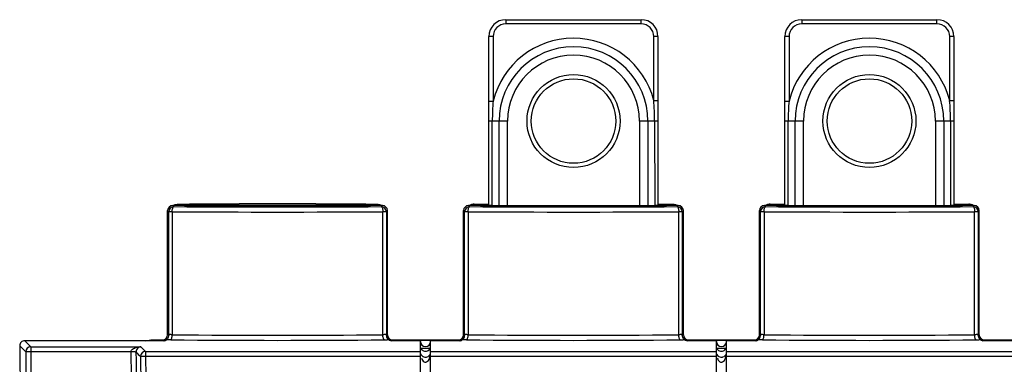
# Model space of a CAD drawing. Header units: millimetres. Extents: x 45 to 367, y 222 to 342.
# Tile 2 of 10: x 45 to 161, y 301 to 342. Entities that reach past the tile are written whole.
import ezdxf

# ---------------------------------------------------------------- set-up
doc = ezdxf.new("R2010")
doc.units = ezdxf.units.MM
doc.header["$LTSCALE"] = 36.957878
doc.layers.get('0').update_dxf_attribs({"linetype": 'CONTINUOUS'})

msp = doc.modelspace()

# ---------------------------------------------------------------- linework, layer by layer
at = {"color": 7}
for p, q in [((102.15, 341.75), (102.15, 341.25)), ((102.15, 341.75), (118.15, 341.75)), ((118.15, 341.25), (102.15, 341.25)), ((118.15, 341.25), (118.15, 341.75)), ((137.15, 341.75), (137.15, 341.25)), ((137.15, 341.75), (153.15, 341.75)), ((153.15, 341.25), (137.15, 341.25)), ((153.15, 341.25), (153.15, 341.75)), ((100.15, 319.75), (100.15, 339.75)), ((100.65, 339.75), (100.15, 339.75)), ((100.65, 339.75), (100.65, 332.12)), ((119.65, 332.19), (119.65, 339.75)), ((120.15, 339.75), (119.65, 339.75)), ((120.15, 339.75), (120.15, 319.76)), ((135.15, 319.75), (135.15, 339.75)), ((135.65, 339.75), (135.15, 339.75)), ((135.65, 339.75), (135.65, 332.12)), ((154.65, 332.19), (154.65, 339.75)), ((155.15, 339.75), (154.65, 339.75)), ((155.15, 339.75), (155.15, 319.76)), ((100.15, 332.12), (100.65, 332.12)), ((119.65, 332.19), (120.15, 332.19)), ((135.15, 332.12), (135.65, 332.12)), ((154.65, 332.19), (155.15, 332.19)), ((102.36, 329.75), (100.15, 329.75)), ((100.54, 319.75), (100.55, 329.75)), ((101.36, 319.75), (101.36, 329.75)), ((102.36, 319.75), (102.36, 329.75)), ((117.96, 329.75), (117.96, 319.75)), ((120.15, 329.75), (117.96, 329.75)), ((118.96, 329.75), (118.96, 319.75)), ((119.75, 329.75), (119.76, 319.75)), ((137.36, 329.75), (135.15, 329.75)), ((135.54, 319.75), (135.55, 329.75)), ((136.36, 319.75), (136.36, 329.75)), ((137.36, 319.75), (137.36, 329.75)), ((152.96, 329.75), (152.96, 319.75)), ((155.15, 329.75), (152.96, 329.75)), ((153.96, 329.75), (153.96, 319.75)), ((154.75, 329.75), (154.76, 319.75)), ((62.15, 304.45), (62.15, 319.15)), ((62.15, 319.15), (62.28, 319.02)), ((62.88, 319.62), (62.75, 319.75)), ((87.55, 319.75), (62.75, 319.75)), ((63.25, 319.75), (63.4, 319.91)), ((63.4, 319.91), (64.14, 319.91)), ((64.14, 319.91), (64.72, 319.91)), ((64.17, 319.73), (64.15, 319.75)), ((69.55, 319.72), (64.77, 319.72)), ((69.48, 319.93), (70.09, 319.93)), ((70.09, 319.93), (70.62, 319.93)), ((79.68, 319.93), (80.21, 319.93)), ((80.21, 319.93), (80.81, 319.93)), ((85.52, 319.72), (80.75, 319.72)), ((85.58, 319.91), (86.16, 319.91)), ((86.12, 319.73), (86.15, 319.75)), ((86.16, 319.91), (86.9, 319.91)), ((86.9, 319.91), (87.05, 319.75)), ((87.55, 319.75), (87.42, 319.62)), ((88.02, 319.02), (88.15, 319.15)), ((88.15, 304.45), (88.15, 319.15)), ((97.15, 304.45), (97.15, 319.15)), ((97.15, 319.15), (97.28, 319.02)), ((97.88, 319.62), (97.75, 319.75)), ((100.36, 319.75), (97.75, 319.75)), ((98.25, 319.75), (98.4, 319.91)), ((98.4, 319.91), (99.14, 319.91)), ((99.14, 319.91), (99.72, 319.91)), ((99.17, 319.73), (99.15, 319.75)), ((99.72, 319.91), (100.09, 319.91)), ((104.55, 319.72), (99.77, 319.72)), ((100.54, 319.75), (100.36, 319.75)), ((100.54, 319.75), (119.76, 319.75)), ((120.52, 319.72), (115.75, 319.72)), ((122.55, 319.75), (119.82, 319.75)), ((120.21, 319.91), (120.58, 319.91)), ((120.58, 319.91), (121.16, 319.91)), ((121.12, 319.73), (121.15, 319.75)), ((121.16, 319.91), (121.9, 319.91)), ((121.9, 319.91), (122.05, 319.75)), ((122.55, 319.75), (122.42, 319.62)), ((123.02, 319.02), (123.15, 319.15)), ((123.15, 304.45), (123.15, 319.15)), ((132.15, 304.45), (132.15, 319.15)), ((132.15, 319.15), (132.28, 319.02)), ((132.88, 319.62), (132.75, 319.75)), ((135.36, 319.75), (132.75, 319.75)), ((133.25, 319.75), (133.4, 319.91)), ((133.4, 319.91), (134.14, 319.91)), ((134.14, 319.91), (134.72, 319.91)), ((134.17, 319.73), (134.15, 319.75)), ((134.72, 319.91), (135.09, 319.91)), ((139.55, 319.72), (134.77, 319.72)), ((135.54, 319.75), (135.36, 319.75)), ((135.54, 319.75), (154.76, 319.75)), ((155.52, 319.72), (150.75, 319.72)), ((157.55, 319.75), (154.82, 319.75)), ((155.21, 319.91), (155.58, 319.91)), ((155.58, 319.91), (156.16, 319.91)), ((156.12, 319.73), (156.15, 319.75)), ((156.16, 319.91), (156.9, 319.91)), ((156.9, 319.91), (157.05, 319.75)), ((157.55, 319.75), (157.42, 319.62)), ((158.02, 319.02), (158.15, 319.15)), ((158.15, 304.45), (158.15, 319.15)), ((62.28, 304.49), (62.28, 319.02)), ((62.69, 319.02), (62.28, 319.02)), ((62.69, 319.02), (62.69, 304.45)), ((87.6, 304.45), (87.6, 319.02)), ((88.02, 319.02), (87.6, 319.02)), ((88.02, 319.02), (88.02, 304.49)), ((97.28, 304.49), (97.28, 319.02)), ((97.69, 319.02), (97.28, 319.02)), ((97.69, 319.02), (97.69, 304.45)), ((122.6, 304.45), (122.6, 319.02)), ((123.02, 319.02), (122.6, 319.02)), ((123.02, 319.02), (123.02, 304.49)), ((132.28, 304.49), (132.28, 319.02)), ((132.69, 319.02), (132.28, 319.02)), ((132.69, 319.02), (132.69, 304.45)), ((157.6, 304.45), (157.6, 319.02)), ((158.02, 319.02), (157.6, 319.02)), ((158.02, 319.02), (158.02, 304.49)), ((62.15, 304.45), (62.28, 304.38)), ((62.28, 304.49), (62.28, 304.38)), ((88.02, 304.38), (88.02, 304.49)), ((88.02, 304.38), (88.15, 304.45)), ((97.15, 304.45), (97.28, 304.38)), ((97.28, 304.49), (97.28, 304.38)), ((123.02, 304.38), (123.02, 304.49)), ((123.02, 304.38), (123.15, 304.45)), ((132.15, 304.45), (132.28, 304.38)), ((132.28, 304.49), (132.28, 304.38)), ((158.02, 304.38), (158.02, 304.49)), ((158.02, 304.38), (158.15, 304.45)), ((45.96, 303.04), (45.25, 303.75)), ((61.75, 303.75), (45.25, 303.75)), ((45.96, 303.04), (45.96, 302.44)), ((45.96, 303.04), (58.96, 303.04)), ((59.54, 302.47), (58.96, 303.04)), ((59.54, 303.75), (60.15, 303.85)), ((60.15, 303.85), (61.55, 303.85)), ((61.55, 303.85), (61.75, 303.75)), ((62, 303.86), (62, 303.86)), ((62.05, 303.86), (62, 303.86)), ((88.55, 303.75), (88.75, 303.85)), ((92.05, 303.75), (88.55, 303.75)), ((88.75, 303.85), (96.55, 303.85)), ((92.05, 298.68), (92.05, 303.76)), ((93.25, 303.76), (92.05, 303.76)), ((92.09, 302.87), (93.2, 302.87)), ((93.25, 298.68), (93.25, 303.76)), ((96.75, 303.75), (93.25, 303.75)), ((96.55, 303.85), (96.75, 303.75)), ((97, 303.86), (97, 303.86)), ((97.05, 303.86), (97, 303.86)), ((123.55, 303.75), (123.75, 303.85)), ((127.05, 303.75), (123.55, 303.75)), ((123.75, 303.85), (131.55, 303.85)), ((127.05, 298.68), (127.05, 303.76)), ((128.25, 303.76), (127.05, 303.76)), ((127.09, 302.87), (128.2, 302.87)), ((128.25, 298.68), (128.25, 303.76)), ((131.75, 303.75), (128.25, 303.75)), ((131.55, 303.85), (131.75, 303.75)), ((132, 303.86), (132, 303.86)), ((132.05, 303.86), (132, 303.86)), ((158.55, 303.75), (158.75, 303.85)), ((162.05, 303.75), (158.55, 303.75)), ((158.75, 303.85), (166.55, 303.85)), ((45.96, 302.44), (45.36, 302.43)), ((57.81, 302.44), (45.96, 302.44)), ((59.54, 301.87), (58.94, 301.86)), ((59.54, 302.47), (59.54, 301.87)), ((59.54, 302.47), (92.05, 302.47)), ((92.05, 301.87), (59.54, 301.87)), ((92.57, 301.81), (92.65, 301.81)), ((92.65, 301.81), (92.72, 301.81)), ((93.25, 302.47), (127.05, 302.47)), ((127.05, 301.87), (93.25, 301.87)), ((127.57, 301.81), (127.65, 301.81)), ((127.65, 301.81), (127.72, 301.81)), ((128.25, 302.47), (162.05, 302.47)), ((162.05, 301.87), (128.25, 301.87))]:
    msp.add_line(p, q, dxfattribs=at)
for centre, radius in [((110.16, 329.75), 5.5), ((110.16, 329.75), 5), ((145.16, 329.75), 5.5), ((145.16, 329.75), 5)]:
    msp.add_circle(centre, radius, dxfattribs=at)
for centre, radius, start, end in [((102.15, 339.75), 2, 90, 180), ((102.15, 339.75), 1.5, 90, 180), ((118.15, 339.75), 2, 0, 90), ((118.15, 339.75), 1.5, 0, 90), ((137.15, 339.75), 2, 90, 180), ((137.15, 339.75), 1.5, 90, 180), ((153.15, 339.75), 2, 0, 90), ((153.15, 339.75), 1.5, 0, 90), ((110.16, 329.75), 9.8, 14.4274, 166.0037), ((145.16, 329.75), 9.8, 14.4274, 166.0037), ((110.16, 329.75), 8.8, 0, 180), ((145.16, 329.75), 8.8, 0, 180), ((110.16, 329.75), 7.8, 360, 180), ((145.16, 329.75), 7.8, 360, 180), ((130.36, 329.72), 29.81, 175.3765, 179.9373), ((89.92, 329.72), 29.83, 0.0685, 4.7633), ((165.36, 329.72), 29.81, 175.3765, 179.9373), ((124.92, 329.72), 29.83, 0.0685, 4.7633), ((62.88, 319.02), 0.6, 90.0036, 179.9964), ((63.39, 318.92), 0.984, 114.2226, 129.4831), ((75.15, 2506.6), 2187.02, 269.67855, 270.32145), ((74.79, -1758.72), 2078.65, 90.14625, 90.27749), ((75.15, -1900.89), 2220.83, 89.88312, 90.11687), ((75.43, -1781.45), 2101.38, 89.72325, 89.85306), ((87.42, 319.02), 0.6, 0.0034, 89.9966), ((97.88, 319.02), 0.6, 90.0036, 179.9964), ((110.15, 2506.6), 2187.02, 269.67855, 270.32145), ((122.42, 319.02), 0.6, 0.0034, 89.9966), ((132.88, 319.02), 0.6, 90.0036, 179.9964), ((145.15, 2506.6), 2187.02, 269.67855, 270.32145), ((156.9, 318.92), 0.984, 50.5141, 65.7744), ((157.42, 319.02), 0.6, 0.0034, 89.9966), ((75.15, 2573.17), 2254.19, 269.68338, 270.31662), ((110.15, 2573.17), 2254.19, 269.68338, 270.31662), ((145.15, 2573.17), 2254.19, 269.68338, 270.31662), ((75.15, 1398.65), 1094.26, 269.34774, 270.65226), ((110.15, 1398.65), 1094.26, 269.34774, 270.65226), ((145.15, 1398.65), 1094.26, 269.34774, 270.65226), ((45.25, 303.15), 0.599, 89.9719, 180.1758), ((277.65, 303.75), 233, 180.1478, 186.8952), ((45.96, 302.44), 0.6, 90.0541, 180.006), ((75.15, 1430.5), 1126.71, 269.35704, 270.64296), ((92.65, 303.65), 0.6, 180, 360), ((110.15, 1430.5), 1126.71, 269.35704, 270.64296), ((127.65, 303.65), 0.6, 180, 360), ((145.15, 1430.5), 1126.71, 269.35704, 270.64296), ((277.65, 303.75), 232.29, 180.3246, 186.7389), ((277.65, 303.75), 231.69, 180.3246, 186.7389), ((277.65, 303.75), 219.85, 180.3421, 184.4092), ((277.65, 303.75), 219.25, 180.3546, 184.4092), ((59.54, 301.87), 0.6, 90.0636, 180.0061), ((277.65, 303.75), 218.72, 180.4939, 181.4924), ((277.65, 303.75), 218.12, 180.4939, 181.4921), ((92.65, 302.44), 0.637, 276.5691, 286.2074), ((127.65, 302.44), 0.637, 276.5691, 286.2074)]:
    msp.add_arc(centre, radius, start, end, dxfattribs=at)
for centre, major_axis, ratio, start_param, end_param in [((62.75, 319.15), (-0.424, 0.424), 0.999695, 5.497939, 7.068431), ((64.77, 319.73), (0.6, 0), 0.017455, -3.124139, -1.570796), ((69.55, 319.71), (0.6, 0), 0.017455, 0, 1.570796), ((70.75, 319.7), (0.6, 0), 0.017455, 3.141593, 4.579869), ((75.15, 320.27), (33.9, 0), 0.017455, -1.703316, -1.438277), ((79.55, 319.7), (0.6, 0), 0.017455, -1.438277, 0), ((80.75, 319.71), (0.6, 0), 0.017455, 1.570796, 3.141593), ((85.52, 319.73), (0.6, 0), 0.017455, -1.570796, -0.017453), ((87.55, 319.15), (-0.424, -0.424), 0.999695, 8.639532, 10.210024), ((97.75, 319.15), (-0.424, 0.424), 0.999695, 5.497939, 7.068431), ((99.77, 319.73), (0.6, 0), 0.017455, -3.124139, -1.570796), ((104.55, 319.71), (0.6, 0), 0.017455, 0, 1.570796), ((105.75, 319.7), (0.6, 0), 0.017455, 3.141593, 4.579869), ((110.15, 320.27), (33.9, 0), 0.017455, -1.703316, -1.438277), ((114.55, 319.7), (0.6, 0), 0.017455, -1.438277, 0), ((115.75, 319.71), (0.6, 0), 0.017455, 1.570796, 3.141593), ((120.52, 319.73), (0.6, 0), 0.017455, -1.570796, -0.017453), ((122.55, 319.15), (-0.424, -0.424), 0.999695, 8.639532, 10.210024), ((132.75, 319.15), (-0.424, 0.424), 0.999695, 5.497939, 7.068431), ((134.77, 319.73), (0.6, 0), 0.017455, -3.124139, -1.570796), ((139.55, 319.71), (0.6, 0), 0.017455, 0, 1.570796), ((140.75, 319.7), (0.6, 0), 0.017455, 3.141593, 4.579869), ((145.15, 320.27), (33.9, 0), 0.017455, -1.703316, -1.438277), ((149.55, 319.7), (0.6, 0), 0.017455, -1.438277, 0), ((150.75, 319.71), (0.6, 0), 0.017455, 1.570796, 3.141593), ((155.52, 319.73), (0.6, 0), 0.017455, -1.570796, -0.017453), ((157.55, 319.15), (-0.424, -0.424), 0.999695, 8.639532, 10.210024), ((61.55, 304.45), (0.537, -0.268), 0.99981, -1.107103, 0.463541), ((88.75, 304.45), (0.537, 0.268), 0.99981, 2.678052, 4.248696), ((96.55, 304.45), (0.537, -0.268), 0.99981, -1.107103, 0.463541), ((123.75, 304.45), (0.537, 0.268), 0.99981, 2.678052, 4.248696), ((131.55, 304.45), (0.537, -0.268), 0.99981, -1.107103, 0.463541), ((158.75, 304.45), (0.537, 0.268), 0.99981, 2.678052, 4.248696)]:
    msp.add_ellipse(centre, major_axis=major_axis, ratio=ratio, start_param=start_param, end_param=end_param, dxfattribs=at)
for points, knots in [([(62.69, 319.02), (62.69, 319.16), (62.71, 319.35), (62.79, 319.56), (62.85, 319.62), (62.88, 319.62)], [0, 0, 0, 0, 0.648579, 0.868685, 1, 1, 1, 1]), ([(87.42, 319.62), (87.45, 319.62), (87.51, 319.55), (87.58, 319.35), (87.6, 319.15), (87.6, 319.01)], [0, 0, 0, 0, 0.130854, 0.351113, 1, 1, 1, 1]), ([(97.69, 319.02), (97.69, 319.16), (97.71, 319.35), (97.79, 319.56), (97.85, 319.62), (97.88, 319.62)], [0, 0, 0, 0, 0.648579, 0.868685, 1, 1, 1, 1]), ([(122.42, 319.62), (122.45, 319.62), (122.51, 319.55), (122.58, 319.35), (122.6, 319.15), (122.6, 319.01)], [0, 0, 0, 0, 0.130854, 0.351113, 1, 1, 1, 1]), ([(132.69, 319.02), (132.69, 319.16), (132.71, 319.35), (132.79, 319.56), (132.85, 319.62), (132.88, 319.62)], [0, 0, 0, 0, 0.648579, 0.868685, 1, 1, 1, 1]), ([(157.42, 319.62), (157.45, 319.62), (157.51, 319.55), (157.58, 319.35), (157.6, 319.15), (157.6, 319.01)], [0, 0, 0, 0, 0.130854, 0.351113, 1, 1, 1, 1]), ([(62, 303.86), (62, 303.87), (62.03, 303.88), (62.07, 303.92), (62.13, 303.98), (62.18, 304.04), (62.2, 304.07)], [0, 0, 0, 0, 0.071982, 0.266157, 0.592739, 1, 1, 1, 1]), ([(62.2, 304.07), (62.24, 304.14), (62.27, 304.25), (62.28, 304.36), (62.28, 304.38)], [0, 0, 0, 0, 0.760706, 1, 1, 1, 1]), ([(62.69, 304.45), (62.64, 304.46), (62.54, 304.46), (62.41, 304.47), (62.33, 304.48), (62.29, 304.49), (62.28, 304.49), (62.28, 304.49)], [0, 0, 0, 0, 0.391377, 0.703779, 0.913444, 0.972805, 1, 1, 1, 1]), ([(62.5, 303.86), (62.53, 303.86), (62.59, 303.92), (62.67, 304.12), (62.69, 304.31), (62.69, 304.45)], [0, 0, 0, 0, 0.129648, 0.353876, 1, 1, 1, 1]), ([(88.02, 304.49), (88.02, 304.49), (88, 304.49), (87.97, 304.48), (87.88, 304.47), (87.76, 304.46), (87.66, 304.46), (87.6, 304.45)], [0, 0, 0, 0, 0.027181, 0.08653, 0.296184, 0.608593, 1, 1, 1, 1]), ([(87.79, 303.86), (87.76, 303.86), (87.7, 303.92), (87.63, 304.12), (87.61, 304.31), (87.6, 304.45)], [0, 0, 0, 0, 0.129889, 0.354383, 1, 1, 1, 1]), ([(88.02, 304.38), (88.01, 304.32), (88.04, 304.18), (88.11, 304.04), (88.19, 303.95), (88.24, 303.91), (88.27, 303.88), (88.29, 303.87), (88.29, 303.87)], [0, 0, 0, 0, 0.326805, 0.650398, 0.789994, 0.90062, 0.971764, 1, 1, 1, 1]), ([(97, 303.86), (97, 303.87), (97.03, 303.88), (97.07, 303.92), (97.13, 303.98), (97.18, 304.04), (97.2, 304.07)], [0, 0, 0, 0, 0.071991, 0.266163, 0.592742, 1, 1, 1, 1]), ([(97.2, 304.07), (97.24, 304.14), (97.27, 304.25), (97.28, 304.36), (97.28, 304.38)], [0, 0, 0, 0, 0.760706, 1, 1, 1, 1]), ([(97.69, 304.45), (97.64, 304.46), (97.54, 304.46), (97.41, 304.47), (97.33, 304.48), (97.29, 304.49), (97.28, 304.49), (97.28, 304.49)], [0, 0, 0, 0, 0.391377, 0.703779, 0.913444, 0.972805, 1, 1, 1, 1]), ([(97.5, 303.86), (97.53, 303.86), (97.59, 303.92), (97.67, 304.12), (97.69, 304.31), (97.69, 304.45)], [0, 0, 0, 0, 0.129648, 0.353876, 1, 1, 1, 1]), ([(123.02, 304.49), (123.02, 304.49), (123, 304.49), (122.97, 304.48), (122.88, 304.47), (122.76, 304.46), (122.66, 304.46), (122.6, 304.45)], [0, 0, 0, 0, 0.027181, 0.08653, 0.296184, 0.608593, 1, 1, 1, 1]), ([(122.79, 303.86), (122.76, 303.86), (122.7, 303.92), (122.63, 304.12), (122.61, 304.31), (122.6, 304.45)], [0, 0, 0, 0, 0.129889, 0.354383, 1, 1, 1, 1]), ([(123.02, 304.38), (123.01, 304.32), (123.04, 304.18), (123.11, 304.04), (123.19, 303.95), (123.24, 303.91), (123.27, 303.88), (123.29, 303.87), (123.29, 303.87)], [0, 0, 0, 0, 0.326805, 0.650398, 0.789994, 0.90062, 0.971764, 1, 1, 1, 1]), ([(132, 303.86), (132, 303.87), (132.03, 303.88), (132.07, 303.92), (132.13, 303.98), (132.18, 304.04), (132.2, 304.07)], [0, 0, 0, 0, 0.072005, 0.266172, 0.592748, 1, 1, 1, 1]), ([(132.2, 304.07), (132.24, 304.14), (132.27, 304.25), (132.28, 304.36), (132.28, 304.38)], [0, 0, 0, 0, 0.760706, 1, 1, 1, 1]), ([(132.69, 304.45), (132.64, 304.46), (132.54, 304.46), (132.41, 304.47), (132.33, 304.48), (132.29, 304.49), (132.28, 304.49), (132.28, 304.49)], [0, 0, 0, 0, 0.391377, 0.703779, 0.913444, 0.972805, 1, 1, 1, 1]), ([(132.5, 303.86), (132.53, 303.86), (132.59, 303.92), (132.67, 304.12), (132.69, 304.31), (132.69, 304.45)], [0, 0, 0, 0, 0.129648, 0.353876, 1, 1, 1, 1]), ([(158.02, 304.49), (158.02, 304.49), (158, 304.49), (157.97, 304.48), (157.88, 304.47), (157.76, 304.46), (157.66, 304.46), (157.6, 304.45)], [0, 0, 0, 0, 0.027181, 0.08653, 0.296184, 0.608593, 1, 1, 1, 1]), ([(157.79, 303.86), (157.76, 303.86), (157.7, 303.92), (157.63, 304.12), (157.61, 304.31), (157.6, 304.45)], [0, 0, 0, 0, 0.129889, 0.354383, 1, 1, 1, 1]), ([(158.02, 304.38), (158.01, 304.32), (158.04, 304.18), (158.11, 304.04), (158.19, 303.95), (158.24, 303.91), (158.27, 303.88), (158.29, 303.87), (158.29, 303.87)], [0, 0, 0, 0, 0.326805, 0.650398, 0.789994, 0.90062, 0.971764, 1, 1, 1, 1]), ([(57.81, 302.44), (57.82, 302.5), (57.86, 302.62), (58.07, 302.83), (58.45, 302.99), (58.79, 303.03), (58.96, 303.04)], [0, 0, 0, 0, 0.134727, 0.264493, 0.635376, 1, 1, 1, 1]), ([(58.96, 303.04), (58.85, 303.03), (58.55, 302.9), (58.4, 302.58), (58.41, 302.39)], [0, 0, 0, 0, 0.388767, 1, 1, 1, 1]), ([(61.75, 303.75), (61.8, 303.75), (61.9, 303.76), (61.98, 303.82), (62, 303.86)], [0, 0, 0, 0, 0.510392, 1, 1, 1, 1]), ([(62.5, 303.86), (62.46, 303.86), (62.31, 303.86), (62.16, 303.86), (62.05, 303.86)], [0, 0, 0, 0, 0.266821, 1, 1, 1, 1]), ([(87.79, 303.86), (87.84, 303.86), (88, 303.86), (88.17, 303.86), (88.29, 303.87)], [0, 0, 0, 0, 0.277778, 1, 1, 1, 1]), ([(88.55, 303.75), (88.5, 303.75), (88.4, 303.76), (88.32, 303.83), (88.29, 303.87)], [0, 0, 0, 0, 0.512617, 1, 1, 1, 1]), ([(96.75, 303.75), (96.8, 303.75), (96.9, 303.76), (96.98, 303.82), (97, 303.86)], [0, 0, 0, 0, 0.510398, 1, 1, 1, 1]), ([(97.5, 303.86), (97.46, 303.86), (97.31, 303.86), (97.16, 303.86), (97.05, 303.86)], [0, 0, 0, 0, 0.266821, 1, 1, 1, 1]), ([(122.79, 303.86), (122.84, 303.86), (123, 303.86), (123.17, 303.86), (123.29, 303.87)], [0, 0, 0, 0, 0.277778, 1, 1, 1, 1]), ([(123.55, 303.75), (123.5, 303.75), (123.4, 303.76), (123.32, 303.83), (123.29, 303.87)], [0, 0, 0, 0, 0.512617, 1, 1, 1, 1]), ([(131.75, 303.75), (131.8, 303.75), (131.9, 303.76), (131.98, 303.82), (132, 303.86)], [0, 0, 0, 0, 0.510406, 1, 1, 1, 1]), ([(132.5, 303.86), (132.46, 303.86), (132.31, 303.86), (132.16, 303.86), (132.05, 303.86)], [0, 0, 0, 0, 0.266821, 1, 1, 1, 1]), ([(157.79, 303.86), (157.84, 303.86), (158, 303.86), (158.17, 303.86), (158.29, 303.87)], [0, 0, 0, 0, 0.277778, 1, 1, 1, 1]), ([(158.55, 303.75), (158.5, 303.75), (158.4, 303.76), (158.32, 303.83), (158.29, 303.87)], [0, 0, 0, 0, 0.512617, 1, 1, 1, 1]), ([(58.41, 302.39), (58.4, 302.4), (58.38, 302.4), (58.35, 302.41), (58.29, 302.41), (58.18, 302.42), (58.02, 302.42), (57.88, 302.43), (57.81, 302.44)], [0, 0, 0, 0, 0.027416, 0.088836, 0.183101, 0.307303, 0.627013, 1, 1, 1, 1]), ([(92.08, 302.18), (92.09, 302.15), (92.14, 302.05), (92.23, 301.96), (92.3, 301.91)], [0, 0, 0, 0, 0.221757, 1, 1, 1, 1]), ([(92.28, 301.45), (92.33, 301.37), (92.43, 301.26), (92.63, 301.19), (92.83, 301.23), (93.01, 301.41), (93.09, 301.58), (93.13, 301.67)], [0, 0, 0, 0, 0.247704, 0.378222, 0.509584, 0.758746, 1, 1, 1, 1]), ([(92.3, 301.91), (92.32, 301.9), (92.4, 301.85), (92.5, 301.82), (92.57, 301.81)], [0, 0, 0, 0, 0.213489, 1, 1, 1, 1]), ([(92.83, 301.83), (92.92, 301.86), (93.09, 301.95), (93.18, 302.1), (93.21, 302.17)], [0, 0, 0, 0, 0.578068, 1, 1, 1, 1]), ([(127.08, 302.18), (127.09, 302.15), (127.14, 302.05), (127.23, 301.96), (127.3, 301.91)], [0, 0, 0, 0, 0.221757, 1, 1, 1, 1]), ([(127.28, 301.45), (127.33, 301.37), (127.43, 301.26), (127.63, 301.19), (127.83, 301.23), (128.01, 301.41), (128.09, 301.58), (128.13, 301.67)], [0, 0, 0, 0, 0.247704, 0.378222, 0.509584, 0.758746, 1, 1, 1, 1]), ([(127.3, 301.91), (127.32, 301.9), (127.4, 301.85), (127.5, 301.82), (127.57, 301.81)], [0, 0, 0, 0, 0.213489, 1, 1, 1, 1]), ([(127.83, 301.83), (127.92, 301.86), (128.09, 301.95), (128.18, 302.1), (128.21, 302.17)], [0, 0, 0, 0, 0.578068, 1, 1, 1, 1])]:
    msp.add_open_spline(points, degree=3, knots=knots, dxfattribs=at)
for points in [[(62.99, 319.82), (63.12, 319.88), (63.26, 319.91), (63.4, 319.91)], [(86.9, 319.91), (87.04, 319.91), (87.18, 319.88), (87.31, 319.82)], [(98.4, 319.91), (98.26, 319.91), (98.12, 319.88), (97.99, 319.82)], [(121.9, 319.91), (122.04, 319.91), (122.18, 319.88), (122.31, 319.82)], [(133.4, 319.91), (133.26, 319.91), (133.12, 319.88), (132.99, 319.82)], [(157.31, 319.82), (157.18, 319.88), (157.04, 319.91), (156.9, 319.91)], [(44.65, 303.15), (44.89, 302.91), (45.13, 302.67), (45.36, 302.44)], [(92.09, 302.87), (92.12, 302.79), (92.18, 302.71), (92.24, 302.65)], [(93.07, 302.68), (93.13, 302.73), (93.17, 302.8), (93.2, 302.87)], [(127.09, 302.87), (127.12, 302.79), (127.18, 302.71), (127.24, 302.65)], [(128.07, 302.68), (128.13, 302.73), (128.17, 302.8), (128.2, 302.87)], [(58.41, 302.39), (58.58, 302.22), (58.76, 302.04), (58.94, 301.87)], [(92.16, 301.69), (92.19, 301.61), (92.23, 301.53), (92.28, 301.45)], [(92.24, 302.65), (92.29, 302.61), (92.35, 302.57), (92.42, 302.54)], [(92.42, 302.54), (92.49, 302.51), (92.57, 302.5), (92.65, 302.5)], [(92.65, 302.5), (92.8, 302.5), (92.97, 302.57), (93.07, 302.68)], [(93.13, 301.67), (93.17, 301.77), (93.19, 301.87), (93.21, 301.98)], [(127.16, 301.69), (127.19, 301.61), (127.23, 301.53), (127.28, 301.45)], [(127.24, 302.65), (127.29, 302.61), (127.35, 302.57), (127.42, 302.54)], [(127.42, 302.54), (127.49, 302.51), (127.57, 302.5), (127.65, 302.5)], [(127.65, 302.5), (127.8, 302.5), (127.97, 302.57), (128.07, 302.68)], [(128.13, 301.67), (128.17, 301.77), (128.19, 301.87), (128.21, 301.98)]]:
    msp.add_open_spline(points, degree=3, dxfattribs=at)

doc.saveas('drawing.dxf')
